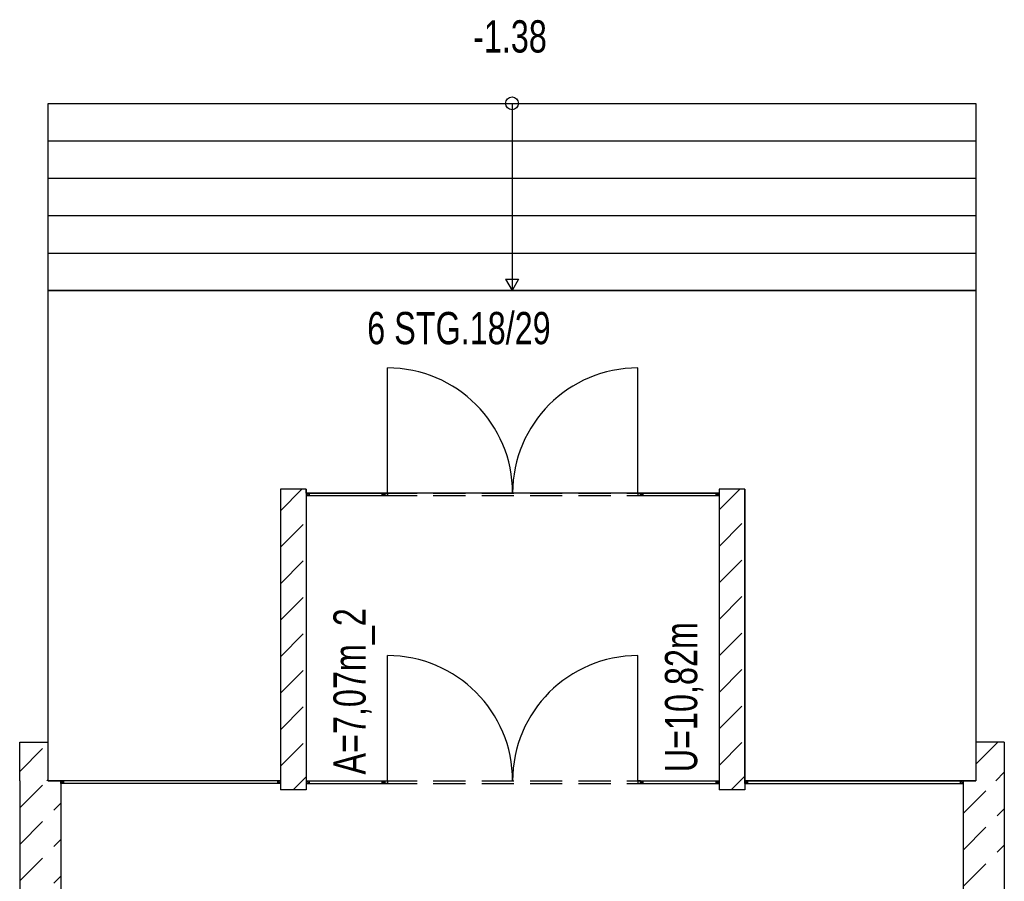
# Model space of a CAD drawing. Header units: metres. Extents: x 940 to 7099, y 1241 to 5343.
# Tile 10 of 23: x 2738 to 3501, y 4675 to 5343. Entities that reach past the tile are written whole.
import ezdxf
from ezdxf.enums import TextEntityAlignment as Align

# ---------------------------------------------------------------- set-up
doc = ezdxf.new("R2010")
doc.units = ezdxf.units.M
doc.header["$LTSCALE"] = 100
doc.header["$MEASUREMENT"] = 0
doc.linetypes.add('HIDDEN', pattern=[0.375, 0.25, -0.125])
for name, color, linetype in [('1', 2, 'Continuous'), ('108', 61, 'Continuous'), ('22', 211, 'Continuous'), ('30', 5, 'Continuous'), ('32', 2, 'Continuous'), ('64', 1, 'Continuous'), ('67', 2, 'Continuous'), ('68', 211, 'Continuous'), ('69', 6, 'Continuous'), ('80', 7, 'Continuous')]:
    doc.layers.add(name, color=color, linetype=linetype)

msp = doc.modelspace()

# ---------------------------------------------------------------- linework, layer by layer
at = {"layer": '1', "linetype": 'Continuous'}
for p, q in [((2760, 4753), (2770, 4753)), ((3469, 4753), (3479, 4753))]:
    msp.add_line(p, q, dxfattribs=at)
at = {"layer": '108', "linetype": 'Continuous'}
for p, q in [((2760, 5133), (2760, 5278)), ((2760, 5278), (3479, 5278)), ((2760, 5278), (3479, 5278)), ((3119.5, 5278), (3119.5, 5133)), ((3479, 5278), (3479, 5133)), ((2760, 5249), (3479, 5249)), ((2760, 5220), (3479, 5220)), ((2760, 5191), (3479, 5191)), ((2760, 5162), (3479, 5162)), ((3114.5, 5141.6603), (3124.5, 5141.6603)), ((3114.5, 5141.6603), (3119.5, 5133)), ((3124.5, 5141.6603), (3119.5, 5133)), ((3479, 5133), (2760, 5133)), ((2760, 5133), (3479, 5133))]:
    msp.add_line(p, q, dxfattribs=at)
msp.add_circle((3119.5, 5278), 5, dxfattribs=at)
at = {"layer": '22', "linetype": 'HIDDEN'}
for p, q in [((2940, 4962.3254), (2956.6746, 4979)), ((3280, 4962.9141), (3296.0859, 4979)), ((2940, 4934.0411), (2960, 4954.0411)), ((3280, 4934.6299), (3300, 4954.6299)), ((2940, 4905.7569), (2960, 4925.7569)), ((3280, 4906.3456), (3300, 4926.3456)), ((2940, 4877.4726), (2960, 4897.4726)), ((3280, 4878.0613), (3300, 4898.0613)), ((2940, 4849.1883), (2960, 4869.1883)), ((3280, 4849.7771), (3300, 4869.7771)), ((2940, 4820.904), (2960, 4840.904)), ((3280, 4821.4928), (3300, 4841.4928)), ((2940, 4792.6198), (2960, 4812.6198)), ((3280, 4793.2085), (3300, 4813.2085)), ((2940, 4764.3355), (2960, 4784.3355)), ((3280, 4764.9242), (3300, 4784.9242)), ((2738, 4760.3254), (2760, 4782.3254)), ((3479, 4765.9343), (3496.0657, 4783)), ((2758.9589, 4753), (2760, 4754.0411)), ((2949.9488, 4746), (2960, 4756.0512)), ((3289.36, 4746), (3300, 4756.64)), ((3494.3499, 4753), (3501, 4759.6501)), ((2738, 4732.0411), (2758.9589, 4753)), ((3469, 4727.6501), (3494.3499, 4753)), ((2738, 4703.7569), (2770, 4735.7569)), ((3469, 4699.3658), (3501, 4731.3658)), ((2738, 4675.4726), (2770, 4707.4726)), ((3469, 4671.0815), (3501, 4703.0815)), ((2738, 4647.1883), (2770, 4679.1883))]:
    msp.add_line(p, q, dxfattribs=at)
at = {"layer": '32', "color": 7, "linetype": 'Continuous'}
for p, q in [((2960, 4979), (2940, 4979)), ((2940, 4979), (2940, 4746)), ((2960, 4979), (2960, 4746)), ((2960, 4976), (2960.25, 4976)), ((3279.75, 4976), (3280, 4976)), ((3300, 4979), (3280, 4979)), ((3280, 4979), (3280, 4746)), ((3300, 4979), (3300, 4746)), ((2960, 4974), (2960.25, 4974)), ((3279.75, 4974), (3280, 4974)), ((2738, 4783), (2760, 4783)), ((2738, 4753), (2738, 4783)), ((2760, 4753), (2760, 4783)), ((3479, 4783), (3479, 4753)), ((3501, 4783), (3479, 4783)), ((3501, 4783), (3501, 4753)), ((2738, 4753), (2738, 4585)), ((2770, 4753), (2770.005, 4753)), ((2770, 4753), (2770, 4585)), ((2770, 4751), (2770.005, 4751)), ((2939.995, 4753), (2940, 4753)), ((2939.995, 4751), (2940, 4751)), ((2960, 4746), (2940, 4746)), ((2960.25, 4753), (2960, 4753)), ((2960.25, 4751), (2960, 4751)), ((3280, 4753), (3279.75, 4753)), ((3280, 4751), (3279.75, 4751)), ((3300, 4746), (3280, 4746)), ((3300, 4753), (3300.005, 4753)), ((3300, 4751), (3300.005, 4751)), ((3468.995, 4753), (3469, 4753)), ((3468.995, 4751), (3469, 4751)), ((3469, 4753), (3469, 4585)), ((3501, 4753), (3501, 4585))]:
    msp.add_line(p, q, dxfattribs=at)
at = {"layer": '64', "color": 7, "linetype": 'Continuous'}
for p, q in [((2960.25, 4976), (2960.25, 4974)), ((3021, 4976), (3021, 4974)), ((3021, 4976), (3021, 4974)), ((3219, 4976), (3219, 4974)), ((3219, 4976), (3219, 4974)), ((3279.75, 4976), (3279.75, 4974)), ((2770.005, 4751), (2770.005, 4753)), ((2939.995, 4751), (2939.995, 4753)), ((2960.25, 4753), (2960.25, 4751)), ((3021, 4753), (3021, 4751)), ((3021, 4753), (3021, 4751)), ((3219, 4753), (3219, 4751)), ((3219, 4753), (3219, 4751)), ((3279.75, 4753), (3279.75, 4751)), ((3300.005, 4753), (3300.005, 4751)), ((3468.995, 4753), (3468.995, 4751))]:
    msp.add_line(p, q, dxfattribs=at)
at = {"layer": '67', "linetype": 'Continuous'}
for p, q in [((3023, 4976), (3023, 5073)), ((3217, 4976), (3217, 5073)), ((2960.25, 4976), (2962.25, 4976)), ((2960.25, 4974), (2960.25, 4976)), ((2962.25, 4976), (2962.25, 4974)), ((2962.25, 4976), (3019, 4976)), ((3019, 4976), (3021, 4976)), ((3019, 4974), (3019, 4976)), ((3021, 4976), (3023, 4976)), ((3021, 4976), (3021, 4974)), ((3023, 4976), (3023, 4974)), ((3219, 4976), (3217, 4976)), ((3217, 4976), (3217, 4974)), ((3219, 4976), (3221, 4976)), ((3219, 4974), (3219, 4976)), ((3221, 4976), (3221, 4974)), ((3221, 4976), (3277.75, 4976)), ((3277.75, 4976), (3279.75, 4976)), ((3277.75, 4974), (3277.75, 4976)), ((3279.75, 4976), (3279.75, 4974)), ((2962.25, 4974), (2960.25, 4974)), ((2962.25, 4974), (3019, 4974)), ((3021, 4974), (3019, 4974)), ((3023, 4974), (3021, 4974)), ((3217, 4974), (3219, 4974)), ((3221, 4974), (3219, 4974)), ((3221, 4974), (3277.75, 4974)), ((3279.75, 4974), (3277.75, 4974)), ((3023, 4753), (3023, 4850)), ((3217, 4753), (3217, 4850)), ((2770.005, 4751), (2770.005, 4753)), ((2770.005, 4753), (2772.005, 4753)), ((2772.005, 4751), (2770.005, 4751)), ((2772.005, 4753), (2772.005, 4751)), ((2937.995, 4753), (2772.005, 4753)), ((2937.995, 4751), (2772.005, 4751)), ((2937.995, 4751), (2937.995, 4753)), ((2937.995, 4753), (2939.995, 4753)), ((2939.995, 4751), (2937.995, 4751)), ((2939.995, 4753), (2939.995, 4751)), ((2960.25, 4753), (2962.25, 4753)), ((2960.25, 4751), (2960.25, 4753)), ((2962.25, 4751), (2960.25, 4751)), ((2962.25, 4753), (2962.25, 4751)), ((2962.25, 4753), (3019, 4753)), ((2962.25, 4751), (3019, 4751)), ((3019, 4753), (3021, 4753)), ((3019, 4751), (3019, 4753)), ((3021, 4751), (3019, 4751)), ((3021, 4753), (3023, 4753)), ((3021, 4753), (3021, 4751)), ((3023, 4751), (3021, 4751)), ((3023, 4753), (3023, 4751)), ((3219, 4753), (3217, 4753)), ((3217, 4753), (3217, 4751)), ((3217, 4751), (3219, 4751)), ((3219, 4753), (3221, 4753)), ((3219, 4751), (3219, 4753)), ((3221, 4751), (3219, 4751)), ((3221, 4753), (3221, 4751)), ((3221, 4753), (3277.75, 4753)), ((3221, 4751), (3277.75, 4751)), ((3277.75, 4753), (3279.75, 4753)), ((3277.75, 4751), (3277.75, 4753)), ((3279.75, 4751), (3277.75, 4751)), ((3279.75, 4753), (3279.75, 4751)), ((3300.005, 4753), (3302.005, 4753)), ((3300.005, 4751), (3300.005, 4753)), ((3302.005, 4751), (3300.005, 4751)), ((3302.005, 4753), (3302.005, 4751)), ((3302.005, 4753), (3466.995, 4753)), ((3302.005, 4751), (3466.995, 4751)), ((3466.995, 4753), (3468.995, 4753)), ((3466.995, 4751), (3466.995, 4753)), ((3468.995, 4751), (3466.995, 4751)), ((3468.995, 4753), (3468.995, 4751))]:
    msp.add_line(p, q, dxfattribs=at)
at = {"layer": '67', "linetype": 'HIDDEN'}
for p, q in [((2960.25, 4976), (3021, 4976)), ((3021, 4976), (3219, 4976)), ((3219, 4976), (3279.75, 4976)), ((2960.25, 4974), (3021, 4974)), ((3021, 4974), (3219, 4974)), ((3219, 4974), (3279.75, 4974)), ((2939.995, 4753), (2770.005, 4753)), ((2939.995, 4751), (2770.005, 4751)), ((2960.25, 4753), (3021, 4753)), ((2960.25, 4751), (3021, 4751)), ((3021, 4753), (3219, 4753)), ((3021, 4751), (3219, 4751)), ((3219, 4753), (3279.75, 4753)), ((3219, 4751), (3279.75, 4751)), ((3300.005, 4753), (3468.995, 4753)), ((3300.005, 4751), (3468.995, 4751))]:
    msp.add_line(p, q, dxfattribs=at)
at = {"layer": '67', "linetype": 'Continuous'}
for centre, start, end in [((3023, 4976), 0, 90), ((3217, 4976), 90, 180), ((3023, 4753), 0, 90), ((3217, 4753), 90, 180)]:
    msp.add_arc(centre, 97, start, end, dxfattribs=at)
at = {"layer": '68', "linetype": 'Continuous'}
for p, q in [((2960.25, 4974.5858), (2961.6642, 4976)), ((2961.0784, 4974), (2962.25, 4975.1716)), ((3019, 4974.5858), (3020.4142, 4976)), ((3019.8284, 4974), (3021, 4975.1716)), ((3219, 4974.5858), (3220.4142, 4976)), ((3219.8284, 4974), (3221, 4975.1716)), ((3277.75, 4974.5858), (3279.1642, 4976)), ((3278.5784, 4974), (3279.75, 4975.1716)), ((2770.005, 4751.8284), (2771.1766, 4753)), ((2770.5908, 4751), (2772.005, 4752.4142)), ((2937.995, 4751.8284), (2939.1666, 4753)), ((2938.5808, 4751), (2939.995, 4752.4142)), ((2960.25, 4751.5858), (2961.6642, 4753)), ((2961.0784, 4751), (2962.25, 4752.1716)), ((3019, 4751.5858), (3020.4142, 4753)), ((3019.8284, 4751), (3021, 4752.1716)), ((3219, 4751.5858), (3220.4142, 4753)), ((3219.8284, 4751), (3221, 4752.1716)), ((3277.75, 4751.5858), (3279.1642, 4753)), ((3278.5784, 4751), (3279.75, 4752.1716)), ((3300.005, 4751.5858), (3301.4192, 4753)), ((3300.8334, 4751), (3302.005, 4752.1716)), ((3466.995, 4751.5858), (3468.4092, 4753)), ((3467.8234, 4751), (3468.995, 4752.1716))]:
    msp.add_line(p, q, dxfattribs=at)
at = {"layer": '80', "linetype": 'Continuous'}
for p, q in [((2760, 4753), (2760, 5133)), ((2760, 5133), (3479, 5133)), ((3479, 5133), (3479, 4753)), ((2960, 4979), (2940, 4979)), ((2940, 4979), (2940, 4753)), ((2960, 4976), (2960, 4979)), ((3280, 4976), (2960, 4976)), ((3300, 4979), (3280, 4979)), ((3280, 4979), (3280, 4976)), ((3300, 4753), (3300, 4979)), ((2940, 4753), (2760, 4753)), ((3479, 4753), (3300, 4753))]:
    msp.add_line(p, q, dxfattribs=at)

# ---------------------------------------------------------------- texts
at = {"layer": '30', "width": 0.75}
msp.add_text('-1.38', height=25, dxfattribs=at).set_placement((3117.9204, 5317.4107), align=Align.CENTER)
for s, p in [('A=7,07m_2', (3006.1201, 4757.8475)), ('U=10,82m', (3263.0229, 4759.631))]:
    msp.add_text(s, height=25, rotation=90, dxfattribs=at).set_placement(p)
at = {"layer": '69', "width": 0.75}
msp.add_text('6 STG.18/29', height=25, dxfattribs=at).set_placement((3007.3094, 5091.3561))

doc.saveas('drawing.dxf')
